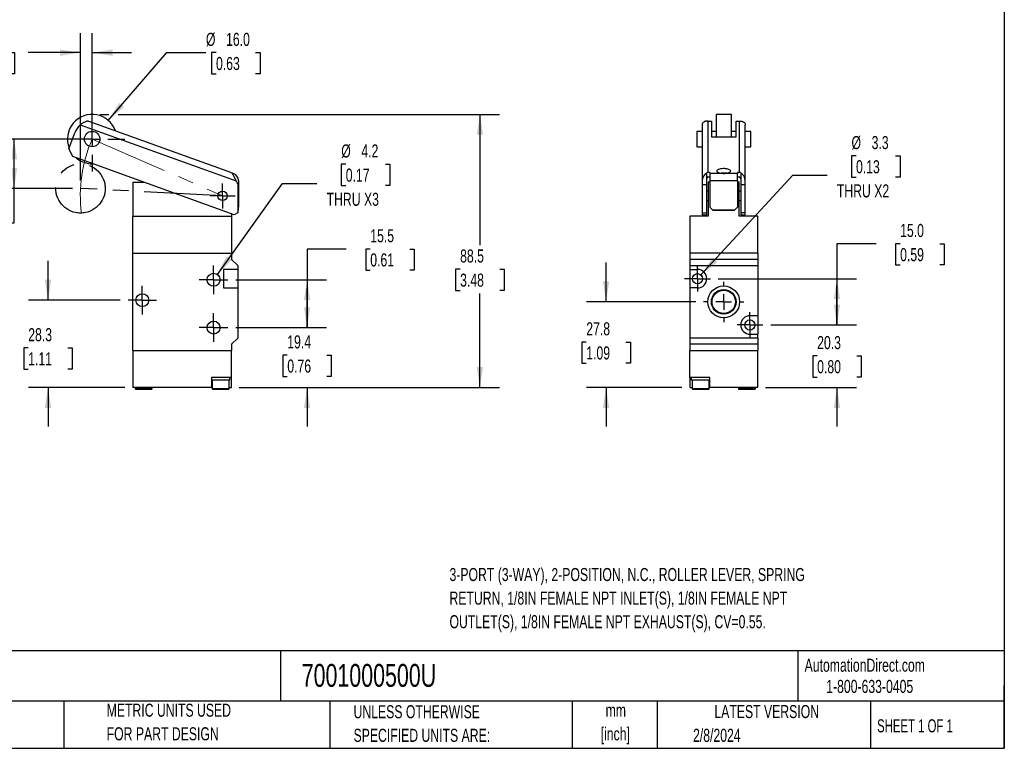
# Model space of a CAD drawing. Header units: millimetres. Extents: x 13 to 546, y 13 to 419.
# Tile 2 of 3: x 227 to 546, y 13 to 249. Entities that reach past the tile are written whole.
import ezdxf

# ---------------------------------------------------------------- set-up
doc = ezdxf.new("R2010")
doc.units = ezdxf.units.MM
doc.header["$LTSCALE"] = 2
doc.header["$PDSIZE"] = -1
doc.linetypes.add('CENTERX2', pattern=[20.32, 12.7, -2.54, 2.54, -2.54])
doc.layers.add('CENTER', color=40, linetype='CENTERX2')
doc.layers.add('DIMENSIONS', color=140, linetype='Continuous', lineweight=25)
doc.layers.add('TEXT', color=140, linetype='Continuous', lineweight=25)
doc.styles.add('SLDTEXTSTYLE0', font='TXT', dxfattribs={"width": 0.7})
doc.styles.add('SLDTEXTSTYLE1', font='TXT', dxfattribs={"width": 0.65})
doc.dimstyles.new('SLDDIMSTYLE0', dxfattribs={"dimtxt": 4.316016, "dimasz": 6.604, "dimexe": 0, "dimexo": 0.0625, "dimgap": 1.079004, "dimtad": 0, "dimtih": 1, "dimtoh": 1, "dimrnd": 1e-09, "dimzin": 4, "dimdsep": 46, "dimtxsty": 'SLDTEXTSTYLE0', "dimsah": 1, "dimcen": 0.09, "dimadec": 0, "dimazin": 1, "dimtfac": 1, "dimtofl": 0, "dimtmove": 0, "dimatfit": 3, "dimfxl": 0, "dimfrac": 2, "dimtolj": 1, "dimtzin": 12, "dimarcsym": 0})
doc.dimstyles.new('SLDDIMSTYLE1', dxfattribs={"dimtxt": 4.316016, "dimasz": 6.604, "dimexe": 0, "dimexo": 0.0625, "dimgap": 1.079004, "dimtad": 0, "dimtih": 1, "dimtoh": 1, "dimrnd": 1e-09, "dimzin": 12, "dimdsep": 46, "dimtxsty": 'SLDTEXTSTYLE0', "dimsah": 1, "dimcen": 0.09, "dimadec": 0, "dimazin": 3, "dimtfac": 1, "dimtmove": 0, "dimatfit": 0, "dimfxl": 0, "dimfrac": 2, "dimtolj": 1, "dimtzin": 12, "dimarcsym": 0})
doc.dimstyles.new('SLDDIMSTYLE2', dxfattribs={"dimtxt": 4.316016, "dimasz": 6.604, "dimexe": 0, "dimexo": 0.0625, "dimgap": 1.079004, "dimtad": 0, "dimtih": 1, "dimtoh": 1, "dimrnd": 1e-09, "dimzin": 4, "dimdsep": 46, "dimtxsty": 'SLDTEXTSTYLE0', "dimsah": 1, "dimcen": 0, "dimadec": 0, "dimazin": 1, "dimtfac": 1, "dimtofl": 0, "dimtmove": 0, "dimatfit": 3, "dimfxl": 0, "dimfrac": 2, "dimtolj": 1, "dimtzin": 12, "dimarcsym": 0})
doc.dimstyles.new('SLDDIMSTYLE3', dxfattribs={"dimtxt": 4.316016, "dimasz": 6.604, "dimexe": 0, "dimexo": 0.0625, "dimgap": 1.079004, "dimtad": 0, "dimtih": 1, "dimtoh": 1, "dimrnd": 1e-09, "dimzin": 12, "dimdsep": 46, "dimtxsty": 'SLDTEXTSTYLE0', "dimsah": 1, "dimcen": 0.09, "dimadec": 0, "dimazin": 3, "dimtfac": 1, "dimtofl": 0, "dimtmove": 0, "dimatfit": 3, "dimfxl": 0, "dimfrac": 2, "dimtolj": 1, "dimtzin": 12, "dimarcsym": 0})
doc.dimstyles.new('SLDDIMSTYLE4', dxfattribs={"dimtxt": 4.316016, "dimasz": 6.604, "dimexe": 0, "dimexo": 0.0625, "dimgap": 1.079004, "dimtad": 0, "dimtih": 1, "dimtoh": 1, "dimrnd": 1e-09, "dimzin": 12, "dimdsep": 46, "dimtxsty": 'SLDTEXTSTYLE0', "dimsah": 1, "dimcen": 0, "dimadec": 0, "dimazin": 3, "dimtfac": 1, "dimtofl": 0, "dimtmove": 0, "dimatfit": 3, "dimfxl": 0, "dimfrac": 2, "dimtolj": 1, "dimtzin": 12, "dimarcsym": 0})

# ---------------------------------------------------------------- blocks, each defined once
blk = doc.blocks.new('_D')
at = {"layer": 'DIMENSIONS'}
for p, q in [((247.97, 210.15), (218.84, 210.15)), ((225.19, 194.15), (225.19, 210.15)), ((244.19, 194.15), (218.84, 194.15)), ((225.19, 183.03), (225.19, 194.15)), ((191.89, 183.03), (190.44, 183.03)), ((190.44, 183.03), (190.44, 176.17)), ((204.71, 183.03), (206.16, 183.03)), ((206.16, 183.03), (206.16, 176.17)), ((212.49, 183.03), (225.19, 183.03)), ((190.44, 176.17), (191.89, 176.17)), ((206.16, 176.17), (204.71, 176.17))]:
    blk.add_line(p, q, dxfattribs=at)
for points in [[(225.19, 210.15), (224.18, 203.54), (226.21, 203.54)], [(225.19, 194.15), (226.21, 200.75), (224.18, 200.75)]]:
    blk.add_solid(points, dxfattribs=at)
at = {"layer": 'DIMENSIONS', "char_height": 4.233, "attachment_point": 1, "style": 'SLDTEXTSTYLE0'}
for s, insert in [('16.0', (191.89, 189.46)), ('0.63', (191.89, 181.63))]:
    blk.add_mtext(s, dxfattribs=dict(at, insert=insert))
blk = doc.blocks.new('_D_1')
at = {"layer": 'DIMENSIONS'}
for p, q in [((246.73, 196.69), (246.73, 244.5)), ((250.51, 212.69), (250.51, 244.5)), ((211.09, 238.15), (209.64, 238.15)), ((209.64, 238.15), (209.64, 231.29)), ((223.91, 238.15), (225.36, 238.15)), ((225.36, 238.15), (225.36, 231.29)), ((246.73, 238.15), (229.76, 238.15)), ((250.51, 238.15), (263.21, 238.15)), ((209.64, 231.29), (211.09, 231.29)), ((225.36, 231.29), (223.91, 231.29))]:
    blk.add_line(p, q, dxfattribs=at)
for points in [[(246.73, 238.15), (240.13, 239.17), (240.13, 237.13)], [(250.51, 238.15), (257.11, 237.13), (257.11, 239.17)]]:
    blk.add_solid(points, dxfattribs=at)
at = {"layer": 'DIMENSIONS', "char_height": 4.233, "attachment_point": 1, "style": 'SLDTEXTSTYLE0'}
for s, insert in [('3.8', (212.88, 244.57)), ('0.15', (211.09, 236.75))]:
    blk.add_mtext(s, dxfattribs=dict(at, insert=insert))
blk = doc.blocks.new('_D_2')
at = {"layer": 'DIMENSIONS'}
for p, q in [((255.74, 216.2), (274.68, 238.15)), ((274.68, 238.15), (287.38, 238.15)), ((290.64, 238.15), (289.19, 238.15)), ((289.19, 238.15), (289.19, 231.29)), ((303.47, 238.15), (304.92, 238.15)), ((304.92, 238.15), (304.92, 231.29)), ((289.19, 231.29), (290.64, 231.29)), ((304.92, 231.29), (303.47, 231.29))]:
    blk.add_line(p, q, dxfattribs=at)
blk.add_solid([(255.74, 216.2), (260.82, 220.54), (259.28, 221.87)], dxfattribs=at)
at = {"layer": 'DIMENSIONS', "char_height": 4.233, "attachment_point": 1, "style": 'SLDTEXTSTYLE0'}
for s, insert in [('%%c', (287.38, 244.57)), ('16.0', (293.9, 244.57)), ('0.63', (290.64, 236.75))]:
    blk.add_mtext(s, dxfattribs=dict(at, insert=insert))
blk = doc.blocks.new('_D_3')
at = {"layer": 'DIMENSIONS'}
for p, q in [((236.2, 157.94), (236.2, 170.64)), ((259.58, 157.94), (229.85, 157.94)), ((229.79, 142.44), (228.34, 142.44)), ((228.34, 142.44), (228.34, 135.58)), ((242.61, 142.44), (244.06, 142.44)), ((244.06, 142.44), (244.06, 135.58)), ((228.34, 135.58), (229.79, 135.58)), ((244.06, 135.58), (242.61, 135.58)), ((261.12, 129.64), (229.85, 129.64)), ((236.2, 129.64), (236.2, 116.94))]:
    blk.add_line(p, q, dxfattribs=at)
for points in [[(236.2, 157.94), (237.22, 164.54), (235.18, 164.54)], [(236.2, 129.64), (235.18, 123.04), (237.22, 123.04)]]:
    blk.add_solid(points, dxfattribs=at)
at = {"layer": 'DIMENSIONS', "char_height": 4.233, "attachment_point": 1, "style": 'SLDTEXTSTYLE0'}
for s, insert in [('28.3', (229.79, 148.86)), ('1.11', (229.79, 141.04))]:
    blk.add_mtext(s, dxfattribs=dict(at, insert=insert))
blk = doc.blocks.new('_D_4')
at = {"layer": 'DIMENSIONS'}
for p, q in [((320.15, 149.04), (320.15, 161.74)), ((297.04, 149.04), (326.5, 149.04)), ((313.74, 140.11), (312.29, 140.11)), ((312.29, 140.11), (312.29, 133.25)), ((326.56, 140.11), (328.01, 140.11)), ((328.01, 140.11), (328.01, 133.25)), ((312.29, 133.25), (313.74, 133.25)), ((328.01, 133.25), (326.56, 133.25)), ((298.2, 129.64), (326.5, 129.64)), ((320.15, 129.64), (320.15, 116.94))]:
    blk.add_line(p, q, dxfattribs=at)
for points in [[(320.15, 149.04), (321.17, 155.64), (319.13, 155.64)], [(320.15, 129.64), (319.13, 123.04), (321.17, 123.04)]]:
    blk.add_solid(points, dxfattribs=at)
at = {"layer": 'DIMENSIONS', "char_height": 4.233, "attachment_point": 1, "style": 'SLDTEXTSTYLE0'}
for s, insert in [('19.4', (313.74, 146.53)), ('0.76', (313.74, 138.7))]:
    blk.add_mtext(s, dxfattribs=dict(at, insert=insert))
blk = doc.blocks.new('_D_5')
at = {"layer": 'DIMENSIONS'}
for p, q in [((332.85, 174.51), (320.15, 174.51)), ((320.15, 174.51), (320.15, 164.54)), ((340.63, 174.51), (339.18, 174.51)), ((339.18, 174.51), (339.18, 167.65)), ((353.45, 174.51), (354.9, 174.51)), ((354.9, 174.51), (354.9, 167.65)), ((339.18, 167.65), (340.63, 167.65)), ((354.9, 167.65), (353.45, 167.65)), ((297.04, 164.54), (326.5, 164.54)), ((320.15, 164.54), (320.15, 149.04)), ((297.04, 149.04), (326.5, 149.04))]:
    blk.add_line(p, q, dxfattribs=at)
for points in [[(320.15, 164.54), (319.13, 157.94), (321.17, 157.94)], [(320.15, 149.04), (321.17, 155.64), (319.13, 155.64)]]:
    blk.add_solid(points, dxfattribs=at)
at = {"layer": 'DIMENSIONS', "char_height": 4.233, "attachment_point": 1, "style": 'SLDTEXTSTYLE0'}
for s, insert in [('15.5', (340.63, 180.93)), ('0.61', (340.63, 173.1))]:
    blk.add_mtext(s, dxfattribs=dict(at, insert=insert))
blk = doc.blocks.new('_D_6')
at = {"layer": 'DIMENSIONS'}
for p, q in [((332.69, 201.98), (331.24, 201.98)), ((331.24, 201.98), (331.24, 195.12)), ((345.52, 201.98), (346.97, 201.98)), ((346.97, 201.98), (346.97, 195.12)), ((291.09, 166.25), (312.21, 195.71)), ((312.21, 195.71), (323.32, 195.71)), ((331.24, 195.12), (332.69, 195.12)), ((346.97, 195.12), (345.52, 195.12))]:
    blk.add_line(p, q, dxfattribs=at)
blk.add_solid([(291.09, 166.25), (295.76, 171.02), (294.11, 172.21)], dxfattribs=at)
at = {"layer": 'DIMENSIONS', "char_height": 4.233, "attachment_point": 1, "style": 'SLDTEXTSTYLE0'}
for s, insert in [('%%c', (331.23, 208.41)), ('4.2', (337.75, 208.41)), ('0.17', (332.69, 200.58)), ('THRU X3', (326.49, 192.75))]:
    blk.add_mtext(s, dxfattribs=dict(at, insert=insert))
blk = doc.blocks.new('_D_7')
at = {"layer": 'DIMENSIONS'}
for p, q in [((253.05, 218.15), (255.89, 218.15)), ((258.94, 218.15), (382.52, 218.15)), ((376.17, 218.15), (376.17, 175.77)), ((369.75, 167.94), (368.3, 167.94)), ((368.3, 167.94), (368.3, 161.08)), ((382.58, 167.94), (384.03, 167.94)), ((384.03, 167.94), (384.03, 161.08)), ((368.3, 161.08), (369.75, 161.08)), ((376.17, 129.64), (376.17, 160.12)), ((384.03, 161.08), (382.58, 161.08)), ((298.2, 129.64), (382.52, 129.64))]:
    blk.add_line(p, q, dxfattribs=at)
for points in [[(376.17, 218.15), (375.15, 211.54), (377.18, 211.54)], [(376.17, 129.64), (377.18, 136.24), (375.15, 136.24)]]:
    blk.add_solid(points, dxfattribs=at)
at = {"layer": 'DIMENSIONS', "char_height": 4.233, "attachment_point": 1, "style": 'SLDTEXTSTYLE0'}
for s, insert in [('88.5', (369.75, 174.37)), ('3.48', (369.75, 166.54))]:
    blk.add_mtext(s, dxfattribs=dict(at, insert=insert))
blk = doc.blocks.new('SW_CENTERMARKSYMBOL_0')
at = {"layer": 'CENTER', "color": 0}
for p, q in [((0, 2.54), (0, 4.04)), ((-2.54, 0), (-4.04, 0)), ((0, 0), (-2.54, 0)), ((0, 0), (0, 2.54)), ((0, 0), (0, -2.54)), ((0, 0), (2.54, 0)), ((2.54, 0), (4.04, 0)), ((0, -2.54), (0, -4.04))]:
    blk.add_line(p, q, dxfattribs=at)
blk = doc.blocks.new('SW_CENTERMARKSYMBOL_1')
at = {"layer": 'CENTER', "color": 0}
for p, q in [((0, 5.08), (0, 10.54)), ((-5.08, 0), (-10.54, 0)), ((0, 0), (-2.54, 0)), ((0, 0), (0, 2.54)), ((0, 0), (0, -2.54)), ((0, 0), (2.54, 0)), ((5.08, 0), (10.54, 0)), ((0, -5.08), (0, -10.54))]:
    blk.add_line(p, q, dxfattribs=at)
blk = doc.blocks.new('SW_CENTERMARKSYMBOL_2')
at = {"layer": 'CENTER', "color": 0}
for p, q in [((0, 2.54), (0, 4.64)), ((-2.54, 0), (-4.64, 0)), ((0, 0), (-2.54, 0)), ((0, 0), (0, 2.54)), ((0, 0), (0, -2.54)), ((0, 0), (2.54, 0)), ((2.54, 0), (4.64, 0)), ((0, -2.54), (0, -4.64))]:
    blk.add_line(p, q, dxfattribs=at)
blk = doc.blocks.new('SW_CENTERMARKSYMBOL_3')
at = {"layer": 'CENTER', "color": 0}
for p, q in [((0, 2.54), (0, 4.64)), ((-2.54, 0), (-4.64, 0)), ((0, 0), (-2.54, 0)), ((0, 0), (0, 2.54)), ((0, 0), (0, -2.54)), ((0, 0), (2.54, 0)), ((2.54, 0), (4.64, 0)), ((0, -2.54), (0, -4.64))]:
    blk.add_line(p, q, dxfattribs=at)
blk = doc.blocks.new('SW_CENTERMARKSYMBOL_4')
at = {"layer": 'CENTER', "color": 0}
for p, q in [((0, 2.54), (0, 4.64)), ((-2.54, 0), (-4.64, 0)), ((0, 0), (-2.54, 0)), ((0, 0), (0, 2.54)), ((0, 0), (0, -2.54)), ((0, 0), (2.54, 0)), ((2.54, 0), (4.64, 0)), ((0, -2.54), (0, -4.64))]:
    blk.add_line(p, q, dxfattribs=at)
blk = doc.blocks.new('_D_8')
at = {"layer": 'DIMENSIONS'}
for p, q in [((417.05, 157.39), (417.05, 170.09)), ((446.09, 157.39), (410.7, 157.39)), ((410.63, 144.35), (409.18, 144.35)), ((409.18, 144.35), (409.18, 137.49)), ((423.46, 144.35), (424.91, 144.35)), ((424.91, 144.35), (424.91, 137.49)), ((409.18, 137.49), (410.63, 137.49)), ((424.91, 137.49), (423.46, 137.49)), ((441.63, 129.64), (410.7, 129.64)), ((417.05, 129.64), (417.05, 116.94))]:
    blk.add_line(p, q, dxfattribs=at)
for points in [[(417.05, 157.39), (418.06, 163.99), (416.03, 163.99)], [(417.05, 129.64), (416.03, 123.04), (418.06, 123.04)]]:
    blk.add_solid(points, dxfattribs=at)
at = {"layer": 'DIMENSIONS', "char_height": 4.233, "attachment_point": 1, "style": 'SLDTEXTSTYLE0'}
for s, insert in [('27.8', (410.63, 150.77)), ('1.09', (410.63, 142.95))]:
    blk.add_mtext(s, dxfattribs=dict(at, insert=insert))
blk = doc.blocks.new('_D_9')
at = {"layer": 'DIMENSIONS'}
for p, q in [((491.86, 149.89), (491.86, 162.59)), ((470.4, 149.89), (498.21, 149.89)), ((485.45, 139.88), (484, 139.88)), ((484, 139.88), (484, 133.02)), ((498.27, 139.88), (499.72, 139.88)), ((499.72, 139.88), (499.72, 133.02)), ((484, 133.02), (485.45, 133.02)), ((499.72, 133.02), (498.27, 133.02)), ((468.71, 129.64), (498.21, 129.64)), ((491.86, 129.64), (491.86, 116.94))]:
    blk.add_line(p, q, dxfattribs=at)
for points in [[(491.86, 149.89), (492.88, 156.49), (490.85, 156.49)], [(491.86, 129.64), (490.85, 123.04), (492.88, 123.04)]]:
    blk.add_solid(points, dxfattribs=at)
at = {"layer": 'DIMENSIONS', "char_height": 4.233, "attachment_point": 1, "style": 'SLDTEXTSTYLE0'}
for s, insert in [('20.3', (485.45, 146.3)), ('0.80', (485.45, 138.48))]:
    blk.add_mtext(s, dxfattribs=dict(at, insert=insert))
blk = doc.blocks.new('_D_10')
at = {"layer": 'DIMENSIONS'}
for p, q in [((504.56, 176.2), (491.86, 176.2)), ((491.86, 176.2), (491.86, 164.89)), ((512.34, 176.2), (510.89, 176.2)), ((510.89, 176.2), (510.89, 169.34)), ((525.17, 176.2), (526.62, 176.2)), ((526.62, 176.2), (526.62, 169.34)), ((510.89, 169.34), (512.34, 169.34)), ((526.62, 169.34), (525.17, 169.34)), ((453.4, 164.89), (498.21, 164.89)), ((491.86, 164.89), (491.86, 149.89)), ((470.4, 149.89), (498.21, 149.89))]:
    blk.add_line(p, q, dxfattribs=at)
for points in [[(491.86, 164.89), (490.85, 158.29), (492.88, 158.29)], [(491.86, 149.89), (492.88, 156.49), (490.85, 156.49)]]:
    blk.add_solid(points, dxfattribs=at)
at = {"layer": 'DIMENSIONS', "char_height": 4.233, "attachment_point": 1, "style": 'SLDTEXTSTYLE0'}
for s, insert in [('15.0', (512.34, 182.63)), ('0.59', (512.34, 174.8))]:
    blk.add_mtext(s, dxfattribs=dict(at, insert=insert))
blk = doc.blocks.new('_D_11')
at = {"layer": 'DIMENSIONS'}
for p, q in [((498.04, 204.7), (496.59, 204.7)), ((496.59, 204.7), (496.59, 197.84)), ((510.87, 204.7), (512.32, 204.7)), ((512.32, 204.7), (512.32, 197.84)), ((447.79, 166.1), (477.56, 198.43)), ((477.56, 198.43), (488.67, 198.43)), ((496.59, 197.84), (498.04, 197.84)), ((512.32, 197.84), (510.87, 197.84))]:
    blk.add_line(p, q, dxfattribs=at)
blk.add_solid([(447.79, 166.1), (453.01, 170.27), (451.52, 171.65)], dxfattribs=at)
at = {"layer": 'DIMENSIONS', "char_height": 4.233, "attachment_point": 1, "style": 'SLDTEXTSTYLE0'}
for s, insert in [('%%c', (496.58, 211.12)), ('3.3', (503.1, 211.12)), ('0.13', (498.04, 203.29)), ('THRU X2', (491.84, 195.47))]:
    blk.add_mtext(s, dxfattribs=dict(at, insert=insert))
blk = doc.blocks.new('SW_CENTERMARKSYMBOL_5')
at = {"layer": 'CENTER', "color": 0}
for p, q in [((0, 5.08), (0, 6.54)), ((-5.08, 0), (-6.54, 0)), ((0, 0), (-2.54, 0)), ((0, 0), (0, 2.54)), ((0, 0), (0, -2.54)), ((0, 0), (2.54, 0)), ((5.08, 0), (6.54, 0)), ((0, -5.08), (0, -6.54))]:
    blk.add_line(p, q, dxfattribs=at)
blk = doc.blocks.new('SW_CENTERMARKSYMBOL_6')
at = {"layer": 'CENTER', "color": 0}
for p, q in [((0, 2.54), (0, 4.19)), ((-2.54, 0), (-4.19, 0)), ((0, 0), (-2.54, 0)), ((0, 0), (0, 2.54)), ((0, 0), (0, -2.54)), ((0, 0), (2.54, 0)), ((2.54, 0), (4.19, 0)), ((0, -2.54), (0, -4.19))]:
    blk.add_line(p, q, dxfattribs=at)
blk = doc.blocks.new('SW_CENTERMARKSYMBOL_7')
at = {"layer": 'CENTER', "color": 0}
for p, q in [((0, 2.54), (0, 4.19)), ((-2.54, 0), (-4.19, 0)), ((0, 0), (-2.54, 0)), ((0, 0), (0, 2.54)), ((0, 0), (0, -2.54)), ((0, 0), (2.54, 0)), ((2.54, 0), (4.19, 0)), ((0, -2.54), (0, -4.19))]:
    blk.add_line(p, q, dxfattribs=at)

msp = doc.modelspace()

# ---------------------------------------------------------------- linework, layer by layer
for p, q in [((457.675, 218.147), (452.675, 218.147)), ((452.675, 218.147), (452.675, 218.005)), ((452.675, 218.005), (452.675, 210.818)), ((457.675, 218.005), (457.675, 218.147)), ((457.675, 210.818), (457.675, 218.005)), ((246.674, 214.762), (297.128, 196.568)), ((249.156, 215.993), (249.171, 215.988)), ((295.491, 199.284), (249.171, 215.988)), ((448.175, 214.762), (448.175, 196.568)), ((450.175, 215.993), (450.175, 215.988)), ((450.175, 199.284), (450.175, 215.988)), ((450.175, 215.988), (451.175, 215.988)), ((451.175, 215.988), (451.175, 210.818)), ((459.175, 210.818), (459.175, 215.988)), ((459.175, 215.988), (460.175, 215.988)), ((460.175, 215.993), (460.175, 215.988)), ((460.175, 215.988), (460.175, 199.284)), ((462.175, 196.568), (462.175, 214.762)), ((242.999, 207.009), (244.865, 212.183)), ((448.175, 212.647), (446.425, 212.647)), ((446.425, 212.647), (446.425, 212.603)), ((446.425, 212.603), (446.425, 207.647)), ((452.675, 212.647), (451.175, 212.647)), ((451.175, 210.818), (459.175, 210.818)), ((459.175, 212.647), (457.675, 212.647)), ((463.925, 212.647), (462.175, 212.647)), ((463.925, 212.603), (463.925, 212.647)), ((463.925, 207.647), (463.925, 212.603)), ((446.425, 207.647), (448.175, 207.647)), ((462.175, 207.647), (463.925, 207.647)), ((244.202, 204.449), (242.999, 207.009)), ((296.562, 185.567), (244.202, 204.449)), ((295.491, 199.284), (295.47, 199.224)), ((295.964, 199.046), (295.47, 199.224)), ((295.491, 199.284), (296.243, 199.013)), ((297.128, 196.568), (295.964, 199.046)), ((449.675, 199.046), (449.675, 199.224)), ((449.675, 195.428), (449.675, 199.046)), ((450.675, 199.284), (450.175, 199.284)), ((450.175, 197.873), (450.675, 197.873)), ((450.675, 199.284), (450.675, 199.013)), ((459.675, 199.013), (450.675, 199.013)), ((450.675, 199.013), (450.675, 196.668)), ((460.175, 199.284), (459.675, 199.284)), ((459.675, 199.284), (459.675, 199.013)), ((459.675, 196.668), (459.675, 199.013)), ((459.675, 197.873), (460.175, 197.873)), ((460.675, 199.224), (460.675, 199.046)), ((460.675, 199.046), (460.675, 195.428)), ((263.664, 196.141), (267.241, 196.141)), ((263.664, 196.141), (263.664, 185.141)), ((297.128, 196.568), (297.664, 195.428)), ((297.664, 195.428), (297.691, 186.223)), ((297.895, 196.668), (297.92, 188.096)), ((448.175, 196.568), (448.175, 195.428)), ((448.175, 195.428), (449.675, 195.428)), ((448.175, 195.428), (448.175, 186.223)), ((449.675, 186.223), (449.675, 195.428)), ((450.175, 196.141), (450.175, 185.141)), ((450.675, 196.141), (450.175, 196.141)), ((450.675, 196.668), (450.675, 188.096)), ((450.675, 196.668), (459.675, 196.668)), ((459.675, 196.668), (459.675, 188.096)), ((460.175, 196.141), (459.675, 196.141)), ((460.175, 185.141), (460.175, 196.141)), ((460.675, 195.428), (460.675, 186.223)), ((460.675, 195.428), (462.175, 195.428)), ((462.175, 195.428), (462.175, 196.568)), ((462.175, 186.223), (462.175, 195.428)), ((450.175, 193.221), (449.675, 193.221)), ((460.675, 193.221), (460.175, 193.221)), ((449.675, 190.221), (450.175, 190.221)), ((460.175, 190.221), (460.675, 190.221)), ((263.664, 185.141), (295.664, 185.141)), ((263.664, 173.141), (263.664, 185.141)), ((295.664, 185.891), (295.664, 185.141)), ((295.664, 185.141), (295.664, 173.141)), ((297.691, 186.223), (296.562, 185.567)), ((297.92, 188.096), (297.685, 188.095)), ((297.688, 187.095), (297.923, 187.096)), ((297.923, 187.096), (297.92, 188.096)), ((444.175, 185.141), (444.175, 173.141)), ((450.175, 185.141), (444.175, 185.141)), ((448.175, 186.223), (449.675, 186.223)), ((448.175, 186.223), (448.175, 185.567)), ((448.175, 185.567), (449.675, 185.567)), ((449.675, 185.567), (449.675, 186.223)), ((451.675, 187.096), (450.675, 188.096)), ((450.675, 188.096), (450.675, 188.092)), ((450.675, 188.092), (451.675, 187.092)), ((458.675, 187.096), (451.675, 187.096)), ((451.675, 187.092), (451.675, 187.096)), ((451.675, 187.092), (458.675, 187.092)), ((459.675, 188.096), (458.675, 187.096)), ((458.675, 187.092), (459.675, 188.092)), ((458.675, 187.096), (458.675, 187.092)), ((459.675, 188.096), (459.675, 188.092)), ((466.175, 185.141), (460.175, 185.141)), ((460.675, 186.223), (460.675, 185.567)), ((462.175, 186.223), (460.675, 186.223)), ((460.675, 185.567), (462.175, 185.567)), ((462.175, 185.567), (462.175, 186.223)), ((466.175, 173.141), (466.175, 185.141)), ((263.664, 141.641), (263.664, 173.141)), ((263.664, 173.141), (295.664, 173.141)), ((295.664, 173.141), (295.664, 171.141)), ((466.175, 173.141), (444.175, 173.141)), ((444.175, 173.141), (444.175, 171.141)), ((466.175, 173.141), (466.175, 171.141)), ((295.664, 171.141), (297.664, 169.141)), ((297.664, 169.141), (297.664, 167.891)), ((444.175, 171.141), (444.175, 169.141)), ((466.175, 171.141), (444.175, 171.141)), ((444.175, 169.141), (466.175, 169.141)), ((444.175, 169.141), (444.175, 167.891)), ((466.175, 171.141), (466.175, 169.141)), ((466.175, 169.141), (466.175, 152.891)), ((293.064, 167.891), (293.064, 161.891)), ((297.664, 167.891), (293.064, 167.891)), ((297.664, 167.891), (297.664, 161.891)), ((444.175, 167.891), (446.675, 167.891)), ((444.175, 167.891), (444.175, 161.891)), ((293.064, 161.891), (297.664, 161.891)), ((297.664, 161.891), (297.664, 145.641)), ((444.175, 161.891), (444.175, 145.641)), ((446.675, 161.891), (444.175, 161.891)), ((466.175, 152.891), (463.675, 152.891)), ((466.175, 152.891), (466.175, 146.891)), ((463.675, 146.891), (466.175, 146.891)), ((466.175, 145.641), (466.175, 146.891)), ((297.664, 145.641), (295.664, 143.641)), ((295.664, 143.641), (295.664, 141.641)), ((466.175, 145.641), (444.175, 145.641)), ((444.175, 145.641), (444.175, 143.641)), ((466.175, 143.641), (444.175, 143.641)), ((444.175, 143.641), (444.175, 141.641)), ((466.175, 145.641), (466.175, 143.641)), ((466.175, 143.641), (466.175, 141.641)), ((263.664, 141.641), (263.664, 129.641)), ((263.664, 141.641), (295.664, 141.641)), ((295.664, 132.841), (295.664, 141.641)), ((444.175, 132.841), (444.175, 141.641)), ((444.175, 141.641), (466.175, 141.641)), ((466.175, 129.641), (466.175, 141.641)), ((289.164, 132.841), (289.164, 129.641)), ((295.664, 132.841), (289.164, 132.841)), ((295.164, 132.041), (289.164, 132.041)), ((289.414, 132.041), (289.414, 129.341)), ((294.914, 129.341), (294.914, 132.041)), ((295.164, 132.041), (295.164, 132.841)), ((295.664, 129.641), (295.664, 132.841)), ((450.675, 132.841), (444.175, 132.841)), ((444.175, 132.841), (444.175, 129.641)), ((444.675, 132.841), (444.675, 132.041)), ((450.675, 132.041), (444.675, 132.041)), ((444.925, 132.041), (444.925, 129.341)), ((450.425, 129.341), (450.425, 132.041)), ((450.675, 129.641), (450.675, 132.841)), ((289.164, 129.641), (263.664, 129.641)), ((264.414, 129.641), (264.414, 129.341)), ((264.414, 129.341), (269.914, 129.341)), ((269.914, 129.341), (269.914, 129.641)), ((289.164, 129.641), (289.414, 129.641)), ((289.414, 129.341), (294.914, 129.341)), ((294.914, 129.641), (295.664, 129.641)), ((444.175, 129.641), (444.925, 129.641)), ((444.925, 129.341), (450.425, 129.341)), ((450.425, 129.641), (450.675, 129.641)), ((466.175, 129.641), (450.675, 129.641)), ((459.925, 129.641), (459.925, 129.341)), ((459.925, 129.341), (465.425, 129.341)), ((465.425, 129.341), (465.425, 129.641))]:
    msp.add_line(p, q)
at = {"color": 7, "linetype": 'CENTERX2', "lineweight": 18}
msp.add_line((250.509, 210.147), (292.764, 191.721), dxfattribs=at)
at = {"flags": 128}
msp.add_lwpolyline([(457.425, 199.793), (457.386, 199.933), (457.273, 200.069), (457.088, 200.195), (456.837, 200.307), (456.531, 200.402), (456.178, 200.476), (455.79, 200.527), (455.382, 200.553), (454.967, 200.553), (454.559, 200.527), (454.172, 200.476), (453.819, 200.402), (453.512, 200.307), (453.262, 200.195), (453.077, 200.069), (452.963, 199.933), (452.925, 199.793), (452.963, 199.653), (453.077, 199.517), (453.262, 199.391), (453.512, 199.279), (453.819, 199.184), (454.172, 199.11), (454.559, 199.059), (454.967, 199.033), (455.382, 199.033), (455.79, 199.059), (456.178, 199.11), (456.531, 199.184), (456.837, 199.279), (457.088, 199.391), (457.273, 199.517), (457.386, 199.653), (457.425, 199.793)], dxfattribs=at)
for centre, radius in [((250.509, 210.147), 2.5), ((292.764, 191.721), 1.5), ((289.864, 164.541), 2.1), ((446.675, 164.891), 1.65), ((266.764, 157.941), 2.1), ((455.175, 157.391), 5.15), ((455.175, 157.391), 4.002), ((455.175, 157.391), 3.792), ((289.864, 149.041), 2.1), ((463.675, 149.891), 1.65)]:
    msp.add_circle(centre, radius)
for centre, radius, start, end in [((250.509, 210.147), 8, 79.17, 201.57962), ((250.509, 210.147), 8, 19.22012, 79.17), ((250.509, 210.147), 6, 129.72795, 160.17), ((250.509, 210.147), 8, 229.80587, 270.53413), ((295.395, 196.661), 2.5, 0.17, 70.17), ((450.174, 197.165), 2.119, 89.99017, 103.63719), ((450.16, 197.387), 0.486, 88.3034, 178.19643), ((455.175, 192.813), 6.333, 82.20861, 97.79139), ((460.175, 197.165), 2.119, 76.36281, 90.00983), ((460.189, 197.387), 0.486, 1.80357, 91.6966), ((446.675, 164.891), 3, 270, 90), ((463.675, 149.891), 3, 90, 270), ((264.714, 129.341), 0.3, 180, 270), ((269.614, 129.341), 0.3, 270, 0), ((289.714, 129.341), 0.3, 180, 270), ((294.614, 129.341), 0.3, 270, 0), ((445.225, 129.341), 0.3, 180, 270), ((450.125, 129.341), 0.3, 270, 0), ((460.225, 129.341), 0.3, 180, 270), ((465.125, 129.341), 0.3, 270, 0)]:
    msp.add_arc(centre, radius, start, end)
at = {"color": 7, "linetype": 'Continuous', "lineweight": 18}
msp.add_arc((292.764, 191.721), 46.098, 156.4386, 186.94076, dxfattribs=at)
for centre, start_param, end_param in [((450.175, 196.568), 0.2526803, 1.5707963), ((460.175, 196.568), 4.712389, 6.0305051)]:
    msp.add_ellipse(centre, major_axis=(0, 2.56), ratio=0.7812904, start_param=start_param, end_param=end_param)
for points, knots in [([(249.156, 215.993), (249.156, 215.993), (249.122, 215.985), (249.004, 215.956), (248.923, 215.935), (248.735, 215.88), (248.63, 215.847), (248.408, 215.769), (248.29, 215.724), (247.927, 215.57), (247.677, 215.445), (247.166, 215.139), (246.915, 214.962), (246.674, 214.762)], [0, 0, 0, 0, 0.125, 0.125, 0.25, 0.25, 0.375, 0.375, 0.5, 0.5, 0.75, 0.75, 1, 1, 1, 1]), ([(450.175, 215.993), (450.017, 215.993), (449.863, 215.985), (449.575, 215.956), (449.443, 215.935), (449.198, 215.88), (449.089, 215.847), (448.887, 215.769), (448.795, 215.724), (448.545, 215.57), (448.415, 215.445), (448.228, 215.139), (448.175, 214.962), (448.175, 214.762)], [0, 0, 0, 0, 0.125, 0.125, 0.25, 0.25, 0.375, 0.375, 0.5, 0.5, 0.75, 0.75, 1, 1, 1, 1]), ([(460.175, 215.993), (460.333, 215.993), (460.486, 215.985), (460.775, 215.956), (460.906, 215.935), (461.151, 215.88), (461.261, 215.847), (461.462, 215.769), (461.555, 215.724), (461.804, 215.57), (461.934, 215.445), (462.122, 215.139), (462.175, 214.962), (462.175, 214.762)], [0, 0, 0, 0, 0.125, 0.125, 0.25, 0.25, 0.375, 0.375, 0.5, 0.5, 0.75, 0.75, 1, 1, 1, 1]), ([(264.714, 129.041), (264.714, 129.041), (265.811, 129.041), (268.516, 129.041), (269.614, 129.041), (269.614, 129.041)], [0, 0, 0, 0, 0.5, 0.5, 1, 1, 1, 1]), ([(289.714, 129.041), (289.714, 129.041), (290.811, 129.041), (293.516, 129.041), (294.614, 129.041), (294.614, 129.041)], [0, 0, 0, 0, 0.5, 0.5, 1, 1, 1, 1]), ([(445.225, 129.041), (445.225, 129.041), (445.483, 129.041), (446.402, 129.041), (447.025, 129.041), (447.675, 129.041)], [0, 0, 0, 0, 0.5, 0.5, 1, 1, 1, 1]), ([(460.225, 129.041), (460.225, 129.041), (460.483, 129.041), (461.402, 129.041), (462.025, 129.041), (462.675, 129.041)], [0, 0, 0, 0, 0.5, 0.5, 1, 1, 1, 1])]:
    msp.add_open_spline(points, degree=3, knots=knots)
for points in [[(447.675, 129.041), (449.027, 129.041), (450.125, 129.041), (450.125, 129.041)], [(462.675, 129.041), (464.027, 129.041), (465.125, 129.041), (465.125, 129.041)]]:
    msp.add_open_spline(points, degree=3)
at = {"color": 7, "linetype": 'Continuous', "lineweight": 0}
msp.add_point((246.73, 194.147), dxfattribs=at)
at = {"layer": 'CENTER', "linetype": 'CENTERX2'}
msp.add_line((292.764, 191.721), (246.73, 194.145), dxfattribs=at)
msp.add_circle((246.73, 194.145), 8, dxfattribs=at)
at = {"layer": 'TEXT'}
for p, q in [((546.1, 419.1), (546.1, 12.7)), ((546.1, 44.252), (12.7, 44.252)), ((311.518, 44.252), (311.518, 27.94)), ((479.151, 44.252), (479.151, 27.94)), ((546.1, 12.7), (546.1, 33.02)), ((546.1, 27.94), (12.7, 27.94)), ((241.293, 27.94), (241.293, 12.7)), ((327.56, 27.94), (327.56, 12.7)), ((406.049, 27.94), (406.049, 12.7)), ((433.624, 27.94), (433.624, 12.7)), ((502.697, 27.94), (502.697, 12.7)), ((12.7, 12.7), (546.1, 12.7))]:
    msp.add_line(p, q, dxfattribs=at)

# ---------------------------------------------------------------- block references
at = {"layer": 'CENTER'}
for name, p in [('SW_CENTERMARKSYMBOL_1', (250.509, 210.147)), ('SW_CENTERMARKSYMBOL_0', (292.764, 191.721)), ('SW_CENTERMARKSYMBOL_2', (289.864, 164.541)), ('SW_CENTERMARKSYMBOL_6', (446.675, 164.891)), ('SW_CENTERMARKSYMBOL_5', (455.175, 157.391)), ('SW_CENTERMARKSYMBOL_4', (266.764, 157.941)), ('SW_CENTERMARKSYMBOL_3', (289.864, 149.041)), ('SW_CENTERMARKSYMBOL_7', (463.675, 149.891))]:
    msp.add_blockref(name, p, dxfattribs=at)

# ---------------------------------------------------------------- texts
at = {"layer": 'TEXT'}
for s, insert, char_height, attachment_point, style in [('3-PORT (3-WAY), 2-POSITION, N.C., ROLLER LEVER, SPRING', (366.307, 71.136), 4.23333, 1, 'SLDTEXTSTYLE0'), ('RETURN, 1/8IN FEMALE NPT INLET(S), 1/8IN FEMALE NPT', (366.307, 63.491), 4.23333, 1, 'SLDTEXTSTYLE0'), ('OUTLET(S), 1/8IN FEMALE NPT EXHAUST(S), CV=0.55.', (366.307, 55.847), 4.23333, 1, 'SLDTEXTSTYLE0'), ('AutomationDirect.com', (481.39, 41.753), 4.23333, 1, 'SLDTEXTSTYLE0'), ('7001000500U', (318.415, 40.037), 7.40833, 1, 'SLDTEXTSTYLE0'), ('1-800-633-0405', (488.383, 34.874), 4.23333, 1, 'SLDTEXTSTYLE0'), ('METRIC UNITS USED', (255.209, 27.165), 4.23333, 1, 'SLDTEXTSTYLE0'), ('UNLESS OTHERWISE', (335.216, 26.668), 4.23333, 1, 'SLDTEXTSTYLE0'), ('mm', (420.198, 27.149), 4.2333, 2, 'SLDTEXTSTYLE0'), ('LATEST VERSION', (469.104, 26.728), 4.23333, 2, 'SLDTEXTSTYLE0'), ('FOR PART DESIGN', (255.209, 19.521), 4.23333, 1, 'SLDTEXTSTYLE0'), ('[inch]', (420.03, 19.505), 4.2333, 2, 'SLDTEXTSTYLE0'), ('2/8/2024', (445.226, 19.027), 4.2333, 1, 'SLDTEXTSTYLE0'), ('SHEET 1 OF 1', (504.883, 22.103), 4.23333, 1, 'SLDTEXTSTYLE1'), ('SPECIFIED UNITS ARE:', (335.216, 19.024), 4.23333, 1, 'SLDTEXTSTYLE0')]:
    msp.add_mtext(s, dxfattribs=dict(at, insert=insert, char_height=char_height, attachment_point=attachment_point, style=style))

# ---------------------------------------------------------------- dimensions: what is measured, and where the dimension line sits
at = {"layer": 'DIMENSIONS'}
dim = msp.add_linear_dim(base=(250.509, 238.149), p1=(246.73, 194.147), p2=(250.509, 210.147), dimstyle='SLDDIMSTYLE1', dxfattribs=at)
dim.commit()
dim.dimension.update_dxf_attribs({"geometry": '_D_1', "text_midpoint": (217.501, 238.149), "dimtype": 160})
dim = msp.add_diameter_dim_2p(p1=(245.281, 204.092), p2=(255.737, 216.203), dimstyle='SLDDIMSTYLE2', dxfattribs=at)
dim.commit()
dim.dimension.update_dxf_attribs({"geometry": '_D_2', "text_midpoint": (297.055, 238.149), "dimtype": 163})
for base, p1, p2, dimstyle, picture, middle in [((376.165, 218.147), (295.664, 129.641), (250.509, 218.147), 'SLDDIMSTYLE3', '_D_7', (376.165, 167.944)), ((225.195, 210.147), (246.73, 194.147), (250.509, 210.147), 'SLDDIMSTYLE0', '_D', (225.195, 183.033)), ((491.862, 149.891), (450.865, 164.891), (467.865, 149.891), 'SLDDIMSTYLE0', '_D_10', (491.862, 176.203)), ((320.149, 149.041), (294.504, 164.541), (294.504, 149.041), 'SLDDIMSTYLE3', '_D_5', (320.149, 174.507)), ((236.2, 157.941), (263.664, 129.641), (262.124, 157.941), 'SLDDIMSTYLE1', '_D_3', (236.2, 142.439)), ((417.047, 157.391), (444.175, 129.641), (448.633, 157.391), 'SLDDIMSTYLE1', '_D_8', (417.047, 144.348)), ((320.149, 149.041), (295.664, 129.641), (294.504, 149.041), 'SLDDIMSTYLE1', '_D_4', (320.149, 140.106)), ((491.862, 149.891), (466.175, 129.641), (467.865, 149.891), 'SLDDIMSTYLE1', '_D_9', (491.862, 139.881))]:
    dim = msp.add_linear_dim(base=base, p1=p1, p2=p2, angle=90, dimstyle=dimstyle, dxfattribs=at)
    dim.commit()
    dim.dimension.update_dxf_attribs({"geometry": picture, "text_midpoint": middle, "dimtype": 160})
for p1, p2, text, picture, middle in [((445.557, 163.677), (447.792, 166.105), '<>\\PTHRU X2', '_D_11', (504.454, 200.659)), ((288.64, 162.834), (291.087, 166.248), '<>\\PTHRU X3', '_D_6', (339.104, 197.944))]:
    dim = msp.add_diameter_dim_2p(p1=p1, p2=p2, text=text, dimstyle='SLDDIMSTYLE4', dxfattribs=at)
    dim.commit()
    dim.dimension.update_dxf_attribs({"geometry": picture, "text_midpoint": middle, "dimtype": 163})

doc.saveas('drawing.dxf')
